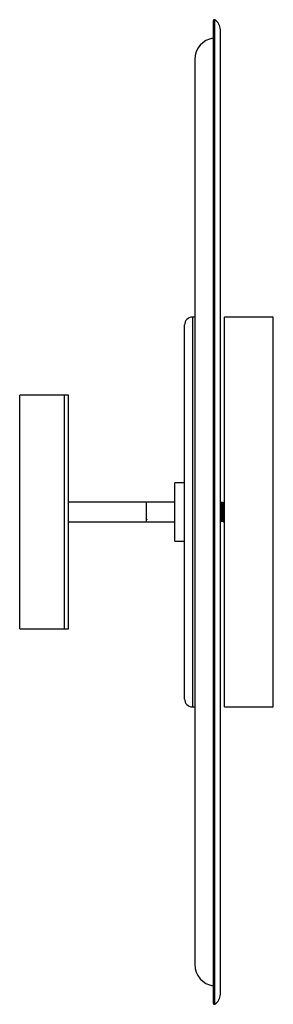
# Paper-space layout '_Derecha' of a CAD drawing. Header units: inches. Extents: x -43.6 to -38.5, y -10.9 to 9.
import ezdxf

# ---------------------------------------------------------------- set-up
doc = ezdxf.new("R2010")
doc.units = ezdxf.units.IN
doc.header["$MEASUREMENT"] = 0

psp = doc.layouts.new('_Derecha')

# ---------------------------------------------------------------- linework, layer by layer
at = {"color": 7, "linetype": 'Continuous', "lineweight": 25}
for p, q in [((-39.734, 8.934), (-39.734, -10.919)), ((-39.704, -10.936), (-39.704, 8.951)), ((-39.592, -10.735), (-39.592, 8.75)), ((-40.106, 8.153), (-40.106, -10.138)), ((-40.315, -4.772), (-40.315, 2.787)), ((-40.106, 2.944), (-40.157, 2.944)), ((-40.157, 2.944), (-40.157, -4.93)), ((-38.523, 2.944), (-39.508, 2.944)), ((-39.508, -4.93), (-39.508, 2.944)), ((-38.523, -4.93), (-38.523, 2.944)), ((-42.657, 1.37), (-43.642, 1.37)), ((-43.642, -3.355), (-43.642, 1.37)), ((-42.736, -3.355), (-42.736, 1.37)), ((-42.657, -3.355), (-42.657, 1.37)), ((-40.315, -0.402), (-40.512, -0.402)), ((-40.512, -1.583), (-40.512, -0.402)), ((-40.512, -0.796), (-42.657, -0.796)), ((-41.082, -0.84), (-41.084, -0.839)), ((-41.082, -1.19), (-41.082, -0.796)), ((-39.567, -0.796), (-39.57, -0.796)), ((-39.539, -0.796), (-39.543, -0.796)), ((-39.524, -0.811), (-39.531, -0.811)), ((-39.508, -0.796), (-39.515, -0.796)), ((-39.515, -0.8), (-39.515, -0.801)), ((-42.657, -1.19), (-40.512, -1.19)), ((-39.584, -1.186), (-39.584, -1.185)), ((-39.584, -1.19), (-39.581, -1.19)), ((-39.556, -1.19), (-39.553, -1.19)), ((-39.544, -1.175), (-39.538, -1.175)), ((-39.532, -1.018), (-39.523, -1.016)), ((-39.508, -1.018), (-39.532, -1.018)), ((-39.529, -1.19), (-39.508, -1.19)), ((-39.523, -1.016), (-39.516, -1.016)), ((-39.516, -1.016), (-39.508, -1.018)), ((-40.512, -1.583), (-40.315, -1.583)), ((-43.642, -3.355), (-42.657, -3.355)), ((-40.157, -4.93), (-40.106, -4.93)), ((-39.508, -4.93), (-38.523, -4.93))]:
    psp.add_line(p, q, dxfattribs=at)
for centre, radius, start, end in [((-39.714, 8.934), 0.0197, 58.2117, 180), ((-39.828, 8.75), 0.236, 0, 58.2117), ((-39.673, 8.153), 0.433, 98.0995, 180), ((-40.157, 2.787), 0.157, 90, 180), ((-40.157, -4.772), 0.157, 180, 270), ((-39.673, -10.138), 0.433, 180, 261.9005), ((-39.828, -10.735), 0.236, 301.7883, 360), ((-39.714, -10.919), 0.0197, 180, 301.7883)]:
    psp.add_arc(centre, radius, start, end, dxfattribs=at)
for points, knots in [([(-39.579, -0.811), (-39.58, -0.811), (-39.582, -0.811), (-39.585, -0.811), (-39.586, -0.811)], [0, 0, 0, 0, 0.5078741, 1, 1, 1, 1]), ([(-39.572, -1.171), (-39.572, -1.172), (-39.573, -1.173), (-39.575, -1.143), (-39.577, -1.088), (-39.578, -1.019), (-39.58, -0.949), (-39.582, -0.887), (-39.583, -0.837), (-39.585, -0.81), (-39.585, -0.814), (-39.586, -0.814)], [0, 0, 0, 0, 0.0835475, 0.2097394, 0.3410758, 0.4692392, 0.5853927, 0.7049461, 0.8201619, 0.958418, 1, 1, 1, 1]), ([(-39.572, -0.799), (-39.573, -0.801), (-39.576, -0.805), (-39.578, -0.809), (-39.579, -0.811)], [0, 0, 0, 0, 0.355155, 1, 1, 1, 1]), ([(-39.565, -1.171), (-39.566, -1.171), (-39.566, -1.172), (-39.568, -1.143), (-39.57, -1.089), (-39.571, -1.019), (-39.573, -0.949), (-39.575, -0.887), (-39.576, -0.837), (-39.578, -0.81), (-39.579, -0.814), (-39.579, -0.815)], [0, 0, 0, 0, 0.054532, 0.183092, 0.316894, 0.447462, 0.565796, 0.687593, 0.804971, 0.945822, 1, 1, 1, 1]), ([(-39.556, -1.186), (-39.557, -1.186), (-39.558, -1.187), (-39.559, -1.155), (-39.561, -1.096), (-39.563, -1.021), (-39.564, -0.945), (-39.566, -0.878), (-39.568, -0.824), (-39.569, -0.794), (-39.57, -0.799), (-39.571, -0.801)], [0, 0, 0, 0, 0.071438, 0.195326, 0.324265, 0.450088, 0.564121, 0.681492, 0.794605, 0.930336, 1, 1, 1, 1]), ([(-39.558, -0.811), (-39.56, -0.808), (-39.562, -0.803), (-39.565, -0.798), (-39.567, -0.796)], [0, 0, 0, 0, 0.5000892, 1, 1, 1, 1]), ([(-39.553, -1.186), (-39.553, -1.187), (-39.554, -1.188), (-39.556, -1.155), (-39.558, -1.096), (-39.559, -1.021), (-39.561, -0.945), (-39.563, -0.878), (-39.564, -0.825), (-39.566, -0.795), (-39.566, -0.799), (-39.567, -0.8)], [0, 0, 0, 0, 0.082359, 0.208529, 0.339842, 0.467982, 0.584115, 0.703647, 0.818842, 0.957074, 1, 1, 1, 1]), ([(-39.551, -0.811), (-39.552, -0.811), (-39.555, -0.811), (-39.557, -0.811), (-39.558, -0.811)], [0, 0, 0, 0, 0.507751, 1, 1, 1, 1]), ([(-39.544, -1.171), (-39.545, -1.172), (-39.546, -1.173), (-39.547, -1.143), (-39.549, -1.088), (-39.551, -1.019), (-39.552, -0.949), (-39.554, -0.887), (-39.556, -0.837), (-39.557, -0.81), (-39.558, -0.814), (-39.558, -0.814)], [0, 0, 0, 0, 0.083566, 0.209757, 0.341093, 0.469255, 0.585408, 0.70496, 0.820175, 0.958431, 1, 1, 1, 1]), ([(-39.545, -0.799), (-39.546, -0.801), (-39.548, -0.805), (-39.55, -0.809), (-39.552, -0.811)], [0, 0, 0, 0, 0.355041, 1, 1, 1, 1]), ([(-39.538, -1.171), (-39.538, -1.171), (-39.539, -1.172), (-39.54, -1.143), (-39.542, -1.089), (-39.544, -1.019), (-39.545, -0.949), (-39.547, -0.887), (-39.549, -0.837), (-39.55, -0.81), (-39.551, -0.814), (-39.551, -0.815)], [0, 0, 0, 0, 0.0545465, 0.1831088, 0.3169123, 0.4474831, 0.5658184, 0.6876176, 0.8049976, 0.9458507, 1, 1, 1, 1]), ([(-39.529, -1.186), (-39.529, -1.186), (-39.53, -1.187), (-39.532, -1.155), (-39.534, -1.096), (-39.535, -1.021), (-39.537, -0.945), (-39.539, -0.878), (-39.54, -0.824), (-39.542, -0.794), (-39.543, -0.799), (-39.543, -0.801)], [0, 0, 0, 0, 0.07144, 0.195331, 0.324273, 0.4501, 0.564136, 0.68151, 0.794625, 0.930361, 1, 1, 1, 1]), ([(-39.531, -0.811), (-39.532, -0.808), (-39.535, -0.803), (-39.538, -0.798), (-39.539, -0.796)], [0, 0, 0, 0, 0.499984, 1, 1, 1, 1]), ([(-39.532, -1.018), (-39.532, -0.994), (-39.533, -0.946), (-39.535, -0.878), (-39.537, -0.825), (-39.538, -0.795), (-39.539, -0.799), (-39.539, -0.8)], [0, 0, 0, 0, 0.218297, 0.442983, 0.659518, 0.919353, 1, 1, 1, 1]), ([(-39.523, -1.016), (-39.524, -0.994), (-39.525, -0.949), (-39.526, -0.886), (-39.528, -0.837), (-39.529, -0.81), (-39.53, -0.814), (-39.53, -0.814)], [0, 0, 0, 0, 0.2188536, 0.4441133, 0.6612001, 0.9216987, 1, 1, 1, 1]), ([(-39.517, -0.799), (-39.518, -0.801), (-39.52, -0.805), (-39.523, -0.809), (-39.524, -0.811)], [0, 0, 0, 0, 0.354927, 1, 1, 1, 1]), ([(-39.516, -1.016), (-39.517, -0.994), (-39.518, -0.949), (-39.52, -0.887), (-39.521, -0.837), (-39.523, -0.81), (-39.524, -0.814), (-39.524, -0.815)], [0, 0, 0, 0, 0.214187, 0.434643, 0.6471, 0.902044, 1, 1, 1, 1]), ([(-41.089, -1.135), (-41.088, -1.135), (-41.086, -1.135), (-41.084, -1.135), (-41.082, -1.135)], [0, 0, 0, 0, 0.502053, 1, 1, 1, 1]), ([(-41.083, -1.135), (-41.081, -1.137), (-41.078, -1.142), (-41.075, -1.148), (-41.074, -1.15)], [0, 0, 0, 0, 0.499969, 1, 1, 1, 1]), ([(-39.6, -1.175), (-39.598, -1.175), (-39.596, -1.175), (-39.594, -1.175), (-39.593, -1.175)], [0, 0, 0, 0, 0.505128, 1, 1, 1, 1]), ([(-39.593, -1.174), (-39.592, -1.177), (-39.589, -1.182), (-39.586, -1.187), (-39.584, -1.189)], [0, 0, 0, 0, 0.4997853, 1, 1, 1, 1]), ([(-39.578, -1.185), (-39.577, -1.184), (-39.575, -1.181), (-39.573, -1.177), (-39.572, -1.174)], [0, 0, 0, 0, 0.313495, 1, 1, 1, 1]), ([(-39.572, -1.175), (-39.571, -1.175), (-39.569, -1.175), (-39.566, -1.175), (-39.565, -1.175)], [0, 0, 0, 0, 0.505251, 1, 1, 1, 1]), ([(-39.565, -1.174), (-39.564, -1.177), (-39.561, -1.182), (-39.558, -1.187), (-39.557, -1.189)], [0, 0, 0, 0, 0.499886, 1, 1, 1, 1]), ([(-39.551, -1.185), (-39.55, -1.184), (-39.548, -1.181), (-39.546, -1.177), (-39.544, -1.174)], [0, 0, 0, 0, 0.313641, 1, 1, 1, 1]), ([(-39.538, -1.174), (-39.536, -1.177), (-39.534, -1.182), (-39.531, -1.187), (-39.529, -1.189)], [0, 0, 0, 0, 0.499986, 1, 1, 1, 1])]:
    psp.add_open_spline(points, degree=3, knots=knots, dxfattribs=at)

doc.saveas('drawing.dxf')
